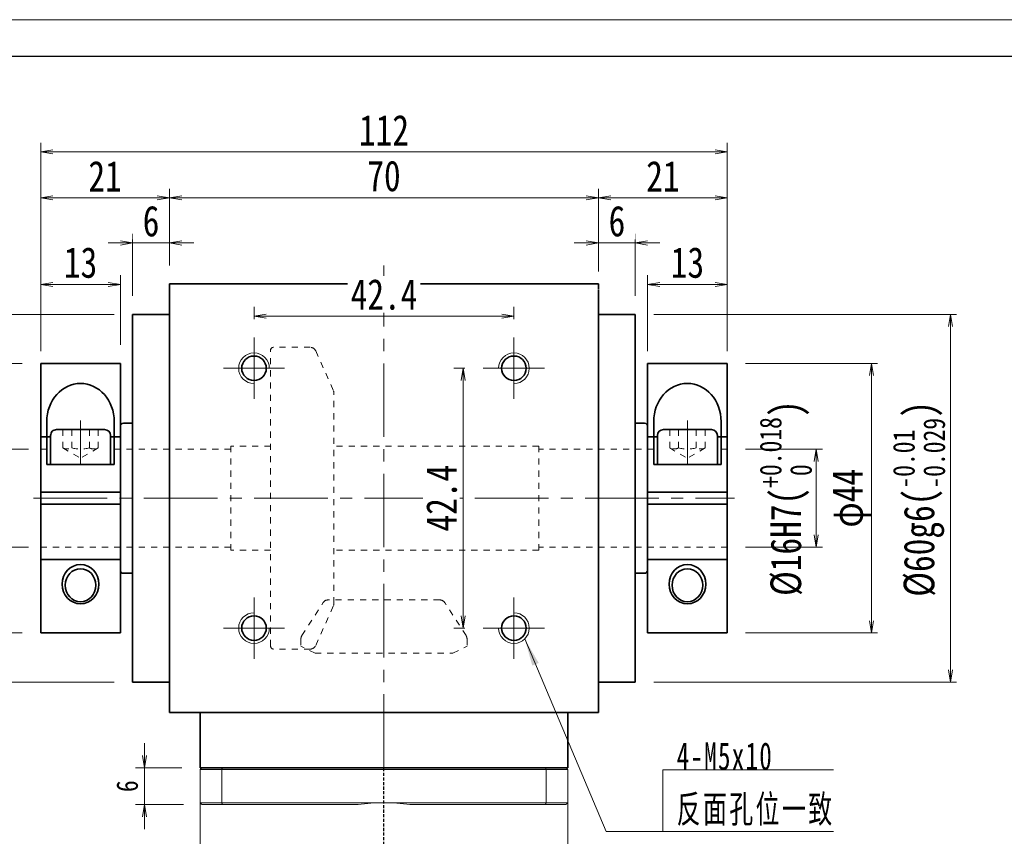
# Model space of a CAD drawing. Header units: millimetres. Extents: x -2 to 522, y 0 to 358.
# Tile 4 of 5: x 81 to 242, y 225 to 358. Entities that reach past the tile are written whole.
import ezdxf

# ---------------------------------------------------------------- set-up
doc = ezdxf.new("R2010")
doc.units = ezdxf.units.MM
doc.set_wipeout_variables(frame=1)
for name, pattern in [('DASHED', [0.75, 0.5, -0.25]), ('点画线', [18, 12, -2, 2, -2]), ('虚线', [2, 1, -1])]:
    doc.linetypes.add(name, pattern=pattern)
for name, color, linetype, lineweight in [('EB0_1', 7, 'Continuous', 35), ('中心线层', 1, '点画线', 18), ('图框_外框线', 7, 'Continuous', 18), ('尺寸线层', 3, 'Continuous', 18), ('粗实线层', 7, 'Continuous', 35), ('虚线层', 6, '虚线', 18), ('虚线层_1', 6, '虚线', 18)]:
    doc.layers.add(name, color=color, linetype=linetype, lineweight=lineweight)
doc.styles.add('宋体', font='SimSun.ttf', dxfattribs={"width": 0.8})
doc.styles.add('标准', font='txt', dxfattribs={"width": 0.667})
doc.dimstyles.new('A水平标注$0', dxfattribs={"dimtxt": 3.5, "dimasz": 2, "dimexe": 1.5, "dimexo": 3, "dimgap": 1.1, "dimtad": 1, "dimtoh": 1, "dimdec": 4, "dimdsep": 46, "dimtxsty": '宋体', "dimblk": 'OPEN', "dimcen": 3, "dimclrd": 3, "dimclre": 3, "dimclrt": 6, "dimadec": 0, "dimazin": 0, "dimtm": 1e-09, "dimtfac": 1, "dimtdec": 4, "dimtix": 1, "dimtmove": 0, "dimatfit": 3, "dimldrblk": 'OPEN', "dimfxl": 0, "dimlwd": 13, "dimlwe": 13, "dimarcsym": 0})
doc.dimstyles.new('D直径标注φ25', dxfattribs={"dimtxt": 3.5, "dimasz": 2, "dimexe": 1, "dimexo": 3, "dimtad": 1, "dimtoh": 1, "dimdec": 1, "dimdsep": 46, "dimtxsty": '宋体', "dimblk": 'OPEN', "dimcen": 3, "dimclrd": 3, "dimclre": 3, "dimclrt": 130, "dimadec": 0, "dimazin": 0, "dimtm": 1e-09, "dimtfac": 1, "dimtdec": 1, "dimtmove": 0, "dimatfit": 0, "dimldrblk": 'OPEN', "dimfxl": 0, "dimlwd": 13, "dimlwe": 13, "dimarcsym": 0})

# ---------------------------------------------------------------- blocks, each defined once
blk = doc.blocks.new('_Open')
at = {"color": 0, "linetype": 'ByBlock', "lineweight": -2}
for p, q in [((-1, 0.167), (0, 0)), ((-1, -0.167), (0, 0)), ((0, 0), (-1, 0))]:
    blk.add_line(p, q, dxfattribs=at)
blk = doc.blocks.new('*D19')
at = {"layer": 'Defpoints', "color": 0, "transparency": 16777216}
for p in [(161.94, 309.96), (119.54, 306.45), (161.94, 306.45)]:
    blk.add_point(p, dxfattribs=at)
at = {"layer": '尺寸线层', "color": 3, "lineweight": 13, "transparency": 16777216}
for p, q in [((119.54, 309.45), (119.54, 311.46)), ((161.94, 309.45), (161.94, 311.46)), ((121.54, 309.96), (159.94, 309.96))]:
    blk.add_line(p, q, dxfattribs=at)
at = {"layer": '尺寸线层', "color": 3, "lineweight": 13, "transparency": 16777216, "xscale": 2, "yscale": 2, "zscale": 2, "rotation": 180}
blk.add_blockref('_Open', (119.54, 309.96), dxfattribs=at)
at = {"layer": '尺寸线层', "color": 3, "lineweight": 13, "transparency": 16777216, "xscale": 2, "yscale": 2, "zscale": 2}
blk.add_blockref('_Open', (161.94, 309.96), dxfattribs=at)
at = {"layer": '尺寸线层', "color": 6, "transparency": 16777216, "insert": (140.74, 313.47), "char_height": 5, "attachment_point": 5, "style": '宋体', "bg_fill": 3, "box_fill_scale": 1.1, "bg_fill_color": 257, "bg_fill_transparency": 0}
blk.add_mtext('42.4', dxfattribs=at)
blk = doc.blocks.new('*D20')
at = {"layer": 'Defpoints', "color": 0, "transparency": 16777216}
for p in [(156.94, 301.45), (153.66, 259.05), (156.94, 259.05)]:
    blk.add_point(p, dxfattribs=at)
at = {"layer": '尺寸线层', "color": 3, "lineweight": 13, "transparency": 16777216}
for p, q in [((153.94, 301.45), (152.16, 301.45)), ((153.66, 299.45), (153.66, 261.05)), ((153.94, 259.05), (152.16, 259.05))]:
    blk.add_line(p, q, dxfattribs=at)
at = {"layer": '尺寸线层', "color": 3, "lineweight": 13, "transparency": 16777216, "xscale": 2, "yscale": 2, "zscale": 2}
for p, rotation in [((153.66, 301.45), 90), ((153.66, 259.05), 270)]:
    blk.add_blockref('_Open', p, dxfattribs=dict(at, rotation=rotation))
at = {"layer": '尺寸线层', "color": 6, "transparency": 16777216, "insert": (150.15, 280.25), "char_height": 5, "attachment_point": 5, "rotation": 90, "style": '宋体', "bg_fill": 3, "box_fill_scale": 1.1, "bg_fill_color": 257, "bg_fill_transparency": 0}
blk.add_mtext('42.4', dxfattribs=at)
blk = doc.blocks.new('*D21')
at = {"layer": 'Defpoints', "color": 0, "transparency": 16777216}
for p in [(175.74, 329.26), (105.74, 315.25), (175.74, 315.25)]:
    blk.add_point(p, dxfattribs=at)
at = {"layer": '尺寸线层', "color": 3, "lineweight": 13, "transparency": 16777216}
for p, q in [((105.74, 318.25), (105.74, 330.76)), ((175.74, 318.25), (175.74, 330.76)), ((107.74, 329.26), (173.74, 329.26))]:
    blk.add_line(p, q, dxfattribs=at)
at = {"layer": '尺寸线层', "color": 3, "lineweight": 13, "transparency": 16777216, "xscale": 2, "yscale": 2, "zscale": 2, "rotation": 180}
blk.add_blockref('_Open', (105.74, 329.26), dxfattribs=at)
at = {"layer": '尺寸线层', "color": 3, "lineweight": 13, "transparency": 16777216, "xscale": 2, "yscale": 2, "zscale": 2}
blk.add_blockref('_Open', (175.74, 329.26), dxfattribs=at)
at = {"layer": '尺寸线层', "color": 6, "transparency": 16777216, "insert": (140.74, 332.81), "char_height": 5, "attachment_point": 5, "style": '宋体', "bg_fill": 3, "box_fill_scale": 1.1, "bg_fill_color": 257, "bg_fill_transparency": 0}
blk.add_mtext('70', dxfattribs=at)
blk = doc.blocks.new('*D22')
at = {"layer": 'Defpoints', "color": 0, "transparency": 16777216}
for p in [(99.74, 321.9), (105.74, 315.25), (99.74, 310.25)]:
    blk.add_point(p, dxfattribs=at)
at = {"layer": '尺寸线层', "color": 3, "lineweight": 13, "transparency": 16777216}
for p, q in [((99.74, 313.25), (99.74, 323.4)), ((105.74, 318.25), (105.74, 323.4)), ((97.74, 321.9), (95.74, 321.9)), ((105.74, 321.9), (99.74, 321.9)), ((107.74, 321.9), (109.74, 321.9))]:
    blk.add_line(p, q, dxfattribs=at)
at = {"layer": '尺寸线层', "color": 3, "lineweight": 13, "transparency": 16777216, "xscale": 2, "yscale": 2, "zscale": 2}
blk.add_blockref('_Open', (99.74, 321.9), dxfattribs=at)
at = {"layer": '尺寸线层', "color": 3, "lineweight": 13, "transparency": 16777216, "xscale": 2, "yscale": 2, "zscale": 2, "rotation": 180}
blk.add_blockref('_Open', (105.74, 321.9), dxfattribs=at)
at = {"layer": '尺寸线层', "color": 6, "transparency": 16777216, "insert": (102.74, 325.44), "char_height": 5, "attachment_point": 5, "style": '宋体', "bg_fill": 3, "box_fill_scale": 1.1, "bg_fill_color": 257, "bg_fill_transparency": 0}
blk.add_mtext('6', dxfattribs=at)
blk = doc.blocks.new('*D23')
at = {"layer": 'Defpoints', "color": 0, "transparency": 16777216}
for p in [(181.74, 321.9), (175.74, 314.25), (181.74, 310.25)]:
    blk.add_point(p, dxfattribs=at)
at = {"layer": '尺寸线层', "color": 3, "lineweight": 13, "transparency": 16777216}
for p, q in [((175.74, 317.25), (175.74, 323.4)), ((181.74, 313.25), (181.74, 323.4)), ((173.74, 321.9), (171.74, 321.9)), ((175.74, 321.9), (181.74, 321.9)), ((183.74, 321.9), (185.74, 321.9))]:
    blk.add_line(p, q, dxfattribs=at)
at = {"layer": '尺寸线层', "color": 3, "lineweight": 13, "transparency": 16777216, "xscale": 2, "yscale": 2, "zscale": 2}
blk.add_blockref('_Open', (175.74, 321.9), dxfattribs=at)
at = {"layer": '尺寸线层', "color": 3, "lineweight": 13, "transparency": 16777216, "xscale": 2, "yscale": 2, "zscale": 2, "rotation": 180}
blk.add_blockref('_Open', (181.74, 321.9), dxfattribs=at)
at = {"layer": '尺寸线层', "color": 6, "transparency": 16777216, "insert": (178.74, 325.44), "char_height": 5, "attachment_point": 5, "style": '宋体', "bg_fill": 3, "box_fill_scale": 1.1, "bg_fill_color": 257, "bg_fill_transparency": 0}
blk.add_mtext('6', dxfattribs=at)
blk = doc.blocks.new('*D24')
at = {"layer": 'Defpoints', "color": 0, "transparency": 16777216}
for p in [(84.74, 329.26), (105.74, 315.25), (84.74, 301.25)]:
    blk.add_point(p, dxfattribs=at)
at = {"layer": '尺寸线层', "color": 3, "lineweight": 13, "transparency": 16777216}
for p, q in [((84.74, 304.25), (84.74, 330.76)), ((105.74, 318.25), (105.74, 330.76)), ((103.74, 329.26), (86.74, 329.26))]:
    blk.add_line(p, q, dxfattribs=at)
at = {"layer": '尺寸线层', "color": 3, "lineweight": 13, "transparency": 16777216, "xscale": 2, "yscale": 2, "zscale": 2, "rotation": 180}
blk.add_blockref('_Open', (84.74, 329.26), dxfattribs=at)
at = {"layer": '尺寸线层', "color": 3, "lineweight": 13, "transparency": 16777216, "xscale": 2, "yscale": 2, "zscale": 2}
blk.add_blockref('_Open', (105.74, 329.26), dxfattribs=at)
at = {"layer": '尺寸线层', "color": 6, "transparency": 16777216, "insert": (95.24, 332.79), "char_height": 5, "attachment_point": 5, "style": '宋体', "bg_fill": 3, "box_fill_scale": 1.1, "bg_fill_color": 257, "bg_fill_transparency": 0}
blk.add_mtext('21', dxfattribs=at)
blk = doc.blocks.new('*D25')
at = {"layer": 'Defpoints', "color": 0, "transparency": 16777216}
for p in [(196.74, 329.26), (175.74, 314.25), (196.74, 301.25)]:
    blk.add_point(p, dxfattribs=at)
at = {"layer": '尺寸线层', "color": 3, "lineweight": 13, "transparency": 16777216}
for p, q in [((175.74, 317.25), (175.74, 330.76)), ((196.74, 304.25), (196.74, 330.76)), ((177.74, 329.26), (194.74, 329.26))]:
    blk.add_line(p, q, dxfattribs=at)
at = {"layer": '尺寸线层', "color": 3, "lineweight": 13, "transparency": 16777216, "xscale": 2, "yscale": 2, "zscale": 2, "rotation": 180}
blk.add_blockref('_Open', (175.74, 329.26), dxfattribs=at)
at = {"layer": '尺寸线层', "color": 3, "lineweight": 13, "transparency": 16777216, "xscale": 2, "yscale": 2, "zscale": 2}
blk.add_blockref('_Open', (196.74, 329.26), dxfattribs=at)
at = {"layer": '尺寸线层', "color": 6, "transparency": 16777216, "insert": (186.24, 332.79), "char_height": 5, "attachment_point": 5, "style": '宋体', "bg_fill": 3, "box_fill_scale": 1.1, "bg_fill_color": 257, "bg_fill_transparency": 0}
blk.add_mtext('21', dxfattribs=at)
blk = doc.blocks.new('*D26')
at = {"layer": 'Defpoints', "color": 0, "transparency": 16777216}
for p in [(84.74, 336.77), (84.74, 301.25), (196.74, 301.25)]:
    blk.add_point(p, dxfattribs=at)
at = {"layer": '尺寸线层', "color": 3, "lineweight": 13, "transparency": 16777216}
for p, q in [((84.74, 304.25), (84.74, 338.27)), ((196.74, 304.25), (196.74, 338.27)), ((194.74, 336.77), (86.74, 336.77))]:
    blk.add_line(p, q, dxfattribs=at)
at = {"layer": '尺寸线层', "color": 3, "lineweight": 13, "transparency": 16777216, "xscale": 2, "yscale": 2, "zscale": 2, "rotation": 180}
blk.add_blockref('_Open', (84.74, 336.77), dxfattribs=at)
at = {"layer": '尺寸线层', "color": 3, "lineweight": 13, "transparency": 16777216, "xscale": 2, "yscale": 2, "zscale": 2}
blk.add_blockref('_Open', (196.74, 336.77), dxfattribs=at)
at = {"layer": '尺寸线层', "color": 6, "transparency": 16777216, "insert": (140.74, 340.3), "char_height": 5, "attachment_point": 5, "style": '宋体', "bg_fill": 3, "box_fill_scale": 1.1, "bg_fill_color": 257, "bg_fill_transparency": 0}
blk.add_mtext('112', dxfattribs=at)
blk = doc.blocks.new('*D27')
at = {"layer": 'Defpoints', "color": 0, "transparency": 16777216}
for p in [(85.74, 288.25), (72.27, 272.25), (85.74, 272.25)]:
    blk.add_point(p, dxfattribs=at)
at = {"layer": '尺寸线层', "color": 3, "lineweight": 13, "transparency": 16777216}
for p, q in [((82.74, 288.25), (71.27, 288.25)), ((72.27, 286.25), (72.27, 274.25)), ((82.74, 272.25), (71.27, 272.25))]:
    blk.add_line(p, q, dxfattribs=at)
at = {"layer": '尺寸线层', "color": 3, "lineweight": 13, "transparency": 16777216, "xscale": 2, "yscale": 2, "zscale": 2}
for p, rotation in [((72.27, 288.25), 90), ((72.27, 272.25), 270)]:
    blk.add_blockref('_Open', p, dxfattribs=dict(at, rotation=rotation))
at = {"layer": '尺寸线层', "color": 130, "transparency": 16777216, "insert": (67.29, 280.25), "char_height": 5, "attachment_point": 5, "rotation": 90, "style": '宋体'}
blk.add_mtext('{\\A1;\\A1;%%C16H7({\\H0.707107x;\\S+0.018^  0;})}', dxfattribs=at)
blk = doc.blocks.new('*D28')
at = {"layer": 'Defpoints', "color": 0, "transparency": 16777216}
for p in [(99.74, 310.25), (49.11, 250.25), (99.74, 250.25)]:
    blk.add_point(p, dxfattribs=at)
at = {"layer": '尺寸线层', "color": 3, "lineweight": 13, "transparency": 16777216}
for p, q in [((96.74, 310.25), (48.11, 310.25)), ((49.11, 308.25), (49.11, 252.25)), ((96.74, 250.25), (48.11, 250.25))]:
    blk.add_line(p, q, dxfattribs=at)
at = {"layer": '尺寸线层', "color": 3, "lineweight": 13, "transparency": 16777216, "xscale": 2, "yscale": 2, "zscale": 2}
for p, rotation in [((49.11, 310.25), 90), ((49.11, 250.25), 270)]:
    blk.add_blockref('_Open', p, dxfattribs=dict(at, rotation=rotation))
at = {"layer": '尺寸线层', "color": 130, "transparency": 16777216, "insert": (43.97, 280.25), "char_height": 5, "attachment_point": 5, "rotation": 90, "style": '宋体'}
blk.add_mtext('{\\A1;\\A1;%%C60g6({\\H0.707107x;\\S-0.01^ -0.029;})}', dxfattribs=at)
blk = doc.blocks.new('*D29')
at = {"layer": 'Defpoints', "color": 0, "transparency": 16777216}
for p in [(196.74, 288.25), (196.74, 272.25), (211.26, 272.25)]:
    blk.add_point(p, dxfattribs=at)
at = {"layer": '尺寸线层', "color": 3, "lineweight": 13, "transparency": 16777216}
for p, q in [((199.74, 288.25), (212.26, 288.25)), ((211.26, 286.25), (211.26, 274.25)), ((199.74, 272.25), (212.26, 272.25))]:
    blk.add_line(p, q, dxfattribs=at)
at = {"layer": '尺寸线层', "color": 3, "lineweight": 13, "transparency": 16777216, "xscale": 2, "yscale": 2, "zscale": 2}
for p, rotation in [((211.26, 288.25), 90), ((211.26, 272.25), 270)]:
    blk.add_blockref('_Open', p, dxfattribs=dict(at, rotation=rotation))
at = {"layer": '尺寸线层', "color": 130, "transparency": 16777216, "insert": (206.28, 280.25), "char_height": 5, "attachment_point": 5, "rotation": 90, "style": '宋体'}
blk.add_mtext('{\\A1;\\A1;%%C16H7({\\H0.707107x;\\S+0.018^  0;})}', dxfattribs=at)
blk = doc.blocks.new('*D30')
at = {"layer": 'Defpoints', "color": 0, "transparency": 16777216}
for p in [(181.74, 310.25), (181.74, 250.25), (233.15, 250.25)]:
    blk.add_point(p, dxfattribs=at)
at = {"layer": '尺寸线层', "color": 3, "lineweight": 13, "transparency": 16777216}
for p, q in [((184.74, 310.25), (234.15, 310.25)), ((233.15, 308.25), (233.15, 252.25)), ((184.74, 250.25), (234.15, 250.25))]:
    blk.add_line(p, q, dxfattribs=at)
at = {"layer": '尺寸线层', "color": 3, "lineweight": 13, "transparency": 16777216, "xscale": 2, "yscale": 2, "zscale": 2}
for p, rotation in [((233.15, 310.25), 90), ((233.15, 250.25), 270)]:
    blk.add_blockref('_Open', p, dxfattribs=dict(at, rotation=rotation))
at = {"layer": '尺寸线层', "color": 130, "transparency": 16777216, "insert": (228.01, 280.12), "char_height": 5, "attachment_point": 5, "rotation": 90, "style": '宋体'}
blk.add_mtext('{\\A1;\\A1;%%C60g6({\\H0.707107x;\\S-0.01^ -0.029;})}', dxfattribs=at)
blk = doc.blocks.new('*X6')
at = {"layer": '尺寸线层', "linetype": 'Continuous'}
blk.add_hatch(color=0, dxfattribs=at).paths.add_polyline_path([(-22.53, 31.42), (-20.26, 27.49), (-21.3, 27.05)], flags=0)
at = {"layer": '尺寸线层', "color": 0, "linetype": 'Continuous'}
blk.add_line((-22.53, 31.42), (-9.27, 0), dxfattribs=at)
at = {"layer": '尺寸线层', "color": 0}
for p, q in [((0, 10.07), (27.84, 10.07)), ((0, 0), (0, 10.07)), ((-9.27, 0), (0, 0)), ((0, 0), (27.84, 0))]:
    blk.add_line(p, q, dxfattribs=at)
at = {"layer": '尺寸线层', "color": 0, "insert": (2.25, 0.9), "char_height": 4.5, "width": 51.1715, "attachment_point": 7, "line_spacing_factor": 1.15057, "style": '标准'}
blk.add_mtext('\\T1.1;4-M5x10\\P反面孔位一致', dxfattribs=at)
blk = doc.blocks.new('*X9')
at = {"layer": '中心线层'}
blk.add_line((0, 0), (-7.2, 0), dxfattribs=at)
at = {"layer": '粗实线层'}
for p, q in [((0, 4.89), (-4.72, 4.89)), ((0, -4.89), (0, 4.89)), ((-5.7, 3.91), (-5.7, -3.91)), ((-4.72, -4.89), (0, -4.89))]:
    blk.add_line(p, q, dxfattribs=at)
for centre, start, end in [((-4.72, 3.91), 90, 180), ((-4.72, -3.91), 180, 270)]:
    blk.add_arc(centre, 0.978, start, end, dxfattribs=at)
at = {"layer": '虚线层'}
for p, q in [((-2.7, 2.89), (-5.7, 2.89)), ((-2.7, 2.89), (-1.03, 0)), ((-2.7, 1.44), (-5.7, 1.44)), ((-2.7, -2.89), (-1.03, 0)), ((-2.7, -1.44), (-5.7, -1.44)), ((-2.7, -2.89), (-5.7, -2.89))]:
    blk.add_line(p, q, dxfattribs=at)
for centre, radius, start, end in [((-4.14, 2.17), 1.61, 333.4349, 26.5651), ((-8.18, 0), 5.67, 345.2529, 14.7471), ((-4.14, -2.17), 1.61, 333.4349, 26.5651)]:
    blk.add_arc(centre, radius, start, end, dxfattribs=at)
blk = doc.blocks.new('324342GFGHFGH')
at = {"layer": '粗实线层'}
for p, q in [((0, 22), (-13, 22)), ((-13, 22), (-13, -22)), ((0, -22), (0, 22)), ((-12, 5.5), (-12, 12.5)), ((-1, 5.5), (-1, 12.5)), ((-12, 5.5), (-1, 5.5)), ((0, 1), (-13, 1)), ((0, -1), (-13, -1)), ((-13, -22), (0, -22))]:
    blk.add_line(p, q, dxfattribs=at)
blk.add_ellipse((-6.5, 12.5), major_axis=(0, 6.23), ratio=0.883063, start_param=4.712389, end_param=7.853981, dxfattribs=at)
for centre, major_axis, ratio in [((-6.5, -14.03), (0, -3.21), 0.935011), ((-6.5, -14.22), (0, -2.69), 0.92954)]:
    blk.add_ellipse(centre, major_axis=major_axis, ratio=ratio, dxfattribs=at)
blk.add_wipeout([(-6.5, 5.5), (-5.76, 5.5), (-1.61, 5.5), (-1.61, 10.22), (-1.61, 10.22), (-1.64, 10.48), (-1.74, 10.71), (-1.9, 10.91), (-2.1, 11.07), (-2.33, 11.17), (-2.59, 11.2), (-2.59, 11.2), (-3.61, 11.2), (-5.06, 11.2), (-5.76, 11.2), (-6.5, 11.2), (-7.94, 11.2), (-9.39, 11.2), (-10.41, 11.2), (-10.41, 11.2), (-10.67, 11.17), (-10.9, 11.07), (-11.1, 10.91), (-11.26, 10.71), (-11.36, 10.48), (-11.39, 10.22), (-11.39, 5.5)]).dxf.layer = '粗实线层'
at = {"layer": '粗实线层', "rotation": 270}
blk.add_blockref('*X9', (-6.5, 5.5), dxfattribs=at)
blk = doc.blocks.new('*D34')
at = {"layer": 'Defpoints', "color": 0, "transparency": 16777216}
for p in [(84.74, 302.25), (61.03, 258.25), (84.74, 258.25)]:
    blk.add_point(p, dxfattribs=at)
at = {"layer": '尺寸线层', "color": 3, "lineweight": 13, "transparency": 16777216}
for p, q in [((81.74, 302.25), (60.03, 302.25)), ((61.03, 300.25), (61.03, 260.25)), ((81.74, 258.25), (60.03, 258.25))]:
    blk.add_line(p, q, dxfattribs=at)
at = {"layer": '尺寸线层', "color": 3, "lineweight": 13, "transparency": 16777216, "xscale": 2, "yscale": 2, "zscale": 2}
for p, rotation in [((61.03, 302.25), 90), ((61.03, 258.25), 270)]:
    blk.add_blockref('_Open', p, dxfattribs=dict(at, rotation=rotation))
at = {"layer": '尺寸线层', "color": 130, "transparency": 16777216, "insert": (57.79, 280.25), "char_height": 5, "attachment_point": 5, "rotation": 90, "style": '宋体'}
blk.add_mtext('φ44', dxfattribs=at)
blk = doc.blocks.new('*D35')
at = {"layer": 'Defpoints', "color": 0, "transparency": 16777216}
for p in [(196.74, 302.25), (196.74, 258.25), (220.27, 258.25)]:
    blk.add_point(p, dxfattribs=at)
at = {"layer": '尺寸线层', "color": 3, "lineweight": 13, "transparency": 16777216}
for p, q in [((199.74, 302.25), (221.27, 302.25)), ((220.27, 300.25), (220.27, 260.25)), ((199.74, 258.25), (221.27, 258.25))]:
    blk.add_line(p, q, dxfattribs=at)
at = {"layer": '尺寸线层', "color": 3, "lineweight": 13, "transparency": 16777216, "xscale": 2, "yscale": 2, "zscale": 2}
for p, rotation in [((220.27, 302.25), 90), ((220.27, 258.25), 270)]:
    blk.add_blockref('_Open', p, dxfattribs=dict(at, rotation=rotation))
at = {"layer": '尺寸线层', "color": 130, "transparency": 16777216, "insert": (217.03, 280.24), "char_height": 5, "attachment_point": 5, "rotation": 90, "style": '宋体'}
blk.add_mtext('φ44', dxfattribs=at)
blk = doc.blocks.new('*D36')
at = {"layer": 'Defpoints', "color": 0, "transparency": 16777216}
for p in [(84.74, 315.14), (84.74, 302.25), (97.74, 302.25)]:
    blk.add_point(p, dxfattribs=at)
at = {"layer": '尺寸线层', "color": 3, "lineweight": 13, "transparency": 16777216}
for p, q in [((84.74, 305.25), (84.74, 316.64)), ((97.74, 305.25), (97.74, 316.64)), ((95.74, 315.14), (86.74, 315.14))]:
    blk.add_line(p, q, dxfattribs=at)
at = {"layer": '尺寸线层', "color": 3, "lineweight": 13, "transparency": 16777216, "xscale": 2, "yscale": 2, "zscale": 2, "rotation": 180}
blk.add_blockref('_Open', (84.74, 315.14), dxfattribs=at)
at = {"layer": '尺寸线层', "color": 3, "lineweight": 13, "transparency": 16777216, "xscale": 2, "yscale": 2, "zscale": 2}
blk.add_blockref('_Open', (97.74, 315.14), dxfattribs=at)
at = {"layer": '尺寸线层', "color": 6, "transparency": 16777216, "insert": (91.24, 318.68), "char_height": 5, "attachment_point": 5, "style": '宋体', "bg_fill": 3, "box_fill_scale": 1.1, "bg_fill_color": 257, "bg_fill_transparency": 0}
blk.add_mtext('13', dxfattribs=at)
blk = doc.blocks.new('*D37')
at = {"layer": 'Defpoints', "color": 0, "transparency": 16777216}
for p in [(196.74, 315.14), (183.74, 301.25), (196.74, 301.25)]:
    blk.add_point(p, dxfattribs=at)
at = {"layer": '尺寸线层', "color": 3, "lineweight": 13, "transparency": 16777216}
for p, q in [((183.74, 304.25), (183.74, 316.64)), ((196.74, 304.25), (196.74, 316.64)), ((185.74, 315.14), (194.74, 315.14))]:
    blk.add_line(p, q, dxfattribs=at)
at = {"layer": '尺寸线层', "color": 3, "lineweight": 13, "transparency": 16777216, "xscale": 2, "yscale": 2, "zscale": 2, "rotation": 180}
blk.add_blockref('_Open', (183.74, 315.14), dxfattribs=at)
at = {"layer": '尺寸线层', "color": 3, "lineweight": 13, "transparency": 16777216, "xscale": 2, "yscale": 2, "zscale": 2}
blk.add_blockref('_Open', (196.74, 315.14), dxfattribs=at)
at = {"layer": '尺寸线层', "color": 6, "transparency": 16777216, "insert": (190.24, 318.68), "char_height": 5, "attachment_point": 5, "style": '宋体', "bg_fill": 3, "box_fill_scale": 1.1, "bg_fill_color": 257, "bg_fill_transparency": 0}
blk.add_mtext('13', dxfattribs=at)
blk = doc.blocks.new('*D44')
at = {"color": 3, "lineweight": 13, "transparency": 16777216}
for p, q in [((101.68, 238.25), (101.68, 240.25)), ((107.74, 236.25), (100.18, 236.25)), ((101.68, 236.25), (101.68, 230.25)), ((108.04, 230.25), (100.18, 230.25)), ((101.68, 228.25), (101.68, 226.25))]:
    blk.add_line(p, q, dxfattribs=at)
at = {"layer": 'Defpoints', "color": 0, "transparency": 16777216}
for p in [(110.74, 236.25), (101.68, 230.25), (111.04, 230.25)]:
    blk.add_point(p, dxfattribs=at)
at = {"color": 3, "lineweight": 13, "transparency": 16777216, "xscale": 2, "yscale": 2, "zscale": 2}
for p, rotation in [((101.68, 236.25), 270), ((101.68, 230.25), 90)]:
    blk.add_blockref('_Open', p, dxfattribs=dict(at, rotation=rotation))
at = {"color": 6, "transparency": 16777216, "insert": (98.87, 233.25), "char_height": 3.5, "attachment_point": 5, "rotation": 90, "style": '宋体', "bg_fill": 3, "box_fill_scale": 1.1, "bg_fill_color": 257, "bg_fill_transparency": 0}
blk.add_mtext('6', dxfattribs=at)

msp = doc.modelspace()

# ---------------------------------------------------------------- linework, layer by layer
at = {"color": 7, "linetype": 'Continuous', "lineweight": 15}
for p, q in [((114.3924, 236.25082), (111.03628, 236.25082)), ((167.08016, 236.25082), (114.3924, 236.25082)), ((170.43628, 236.25082), (167.08016, 236.25082)), ((110.73628, 235.95082), (114.27876, 235.95082)), ((110.73628, 235.95082), (110.73628, 230.55082)), ((114.27876, 230.55082), (114.27876, 235.95082)), ((114.27876, 235.95082), (167.19379, 235.95082)), ((167.19379, 235.95082), (170.73628, 235.95082)), ((167.19379, 235.95082), (167.19379, 230.55082)), ((170.73628, 230.55082), (170.73628, 235.95082)), ((114.27876, 230.55082), (110.73628, 230.55082)), ((111.03628, 230.25082), (114.3924, 230.25082)), ((140.73628, 230.55082), (114.27876, 230.55082)), ((114.3924, 230.25082), (136.50426, 230.25082)), ((167.19379, 230.55082), (140.73628, 230.55082)), ((144.9683, 230.25082), (167.08016, 230.25082)), ((167.08016, 230.25082), (170.43628, 230.25082)), ((170.73628, 230.55082), (167.19379, 230.55082))]:
    msp.add_line(p, q, dxfattribs=at)
at = {"color": 1, "linetype": 'DASHED'}
msp.add_line((140.73628, 147.9259), (140.73628, 236.25082), dxfattribs=at)
at = {"color": 7, "linetype": 'Continuous', "lineweight": 15}
for start, end in [(90, 98.1096145), (81.8903855, 90)]:
    msp.add_arc((140.73628, 200.55082), 30, start, end, dxfattribs=at)
for points in [[(110.73628, 235.95082), (111.03628, 236.25082)], [(114.27876, 235.95082), (114.3924, 236.25082)], [(167.19379, 235.95082), (167.08016, 236.25082)], [(170.43628, 236.25082), (170.73628, 235.95082)], [(110.73628, 211.70082), (110.73628, 230.55082)], [(110.73628, 230.55082), (111.03628, 230.25082)], [(114.27876, 230.55082), (114.3924, 230.25082)], [(167.08016, 230.25082), (167.19379, 230.55082)], [(170.43628, 230.25082), (170.73628, 230.55082)], [(170.73628, 230.55082), (170.73628, 211.70082)]]:
    msp.add_open_spline(points, degree=1, dxfattribs=at)
at = {"layer": 'EB0_1'}
msp.add_line((170.73628, 236.25082), (110.73628, 236.25082), dxfattribs=at)
at = {"layer": '中心线层'}
for p, q in [((140.73628, 236.25082), (140.73628, 318.25082)), ((119.53628, 296.45082), (119.53628, 306.45082)), ((161.93628, 296.45082), (161.93628, 306.45082)), ((114.53628, 301.45082), (124.53628, 301.45082)), ((166.93628, 301.45082), (156.93628, 301.45082)), ((83.56722, 280.25082), (197.90533, 280.25082)), ((119.53628, 264.05082), (119.53628, 254.05082)), ((161.93628, 264.05082), (161.93628, 254.05082)), ((114.53628, 259.05082), (124.53628, 259.05082)), ((166.93628, 259.05082), (156.93628, 259.05082))]:
    msp.add_line(p, q, dxfattribs=at)
at = {"layer": '粗实线层'}
for p, q in [((105.73628, 245.25082), (105.73628, 315.25082)), ((105.73628, 315.25082), (175.73628, 315.25082)), ((175.73628, 315.25082), (175.73628, 314.35082)), ((175.73628, 245.25082), (175.73628, 314.25082)), ((105.73628, 310.25082), (99.73628, 310.25082)), ((99.73628, 250.25082), (99.73628, 310.25082)), ((175.73628, 310.25082), (181.73628, 310.25082)), ((181.73628, 250.25082), (181.73628, 310.25082)), ((99.73628, 292.50082), (98.23628, 292.50082)), ((181.73628, 292.50082), (183.23628, 292.50082)), ((97.73628, 292.00082), (97.73628, 268.50082)), ((183.73628, 292.00082), (183.73628, 268.50082)), ((97.73628, 290.25082), (84.73628, 290.25082)), ((84.73628, 290.25082), (84.73628, 270.25082)), ((183.73628, 290.25082), (196.73628, 290.25082)), ((196.73628, 290.25082), (196.73628, 270.25082)), ((84.73628, 270.25082), (97.73628, 270.25082)), ((196.73628, 270.25082), (183.73628, 270.25082)), ((99.73628, 268.00082), (98.23628, 268.00082)), ((181.73628, 268.00082), (183.23628, 268.00082)), ((105.73628, 250.25082), (99.73628, 250.25082)), ((175.73628, 250.25082), (181.73628, 250.25082)), ((105.73628, 245.25082), (105.73628, 246.15082)), ((105.73628, 245.25082), (175.73628, 245.25082)), ((110.73628, 236.25082), (110.73628, 245.25082)), ((170.73628, 236.25082), (170.73628, 245.25082))]:
    msp.add_line(p, q, dxfattribs=at)
for centre in [(119.53628, 301.45082), (161.93628, 301.45082), (119.53628, 259.05082), (161.93628, 259.05082)]:
    msp.add_circle(centre, 2, dxfattribs=at)
at = {"layer": '粗实线层', "lineweight": 18}
for centre, start, end in [((119.53628, 301.45082), 0, 270), ((161.93628, 301.45082), 270, 180), ((119.53628, 259.05082), 90, 360), ((161.93628, 259.05082), 180, 90)]:
    msp.add_arc(centre, 2.5, start, end, dxfattribs=at)
at = {"layer": '粗实线层'}
for centre, start, end in [((98.23628, 292.00082), 90, 180), ((183.23628, 292.00082), 0, 90), ((98.23628, 268.50082), 180, 270), ((183.23628, 268.50082), 269.9999999, 359.9999999)]:
    msp.add_arc(centre, 0.5, start, end, dxfattribs=at)
at = {"layer": '虚线层_1', "linetype": '虚线', "lineweight": 18}
for p, q in [((122.23628, 256.12582), (122.23628, 304.57582)), ((128.69501, 304.87582), (122.73628, 304.87582)), ((129.60891, 304.28176), (132.49209, 297.7908)), ((132.57819, 263.11679), (132.57819, 297.38486)), ((115.73628, 288.25082), (84.73628, 288.25082)), ((115.73628, 288.75082), (115.73628, 271.75082)), ((122.23628, 288.75082), (115.73628, 288.75082)), ((165.98628, 288.75082), (132.57819, 288.75082)), ((165.98628, 288.75082), (165.98628, 271.75082)), ((196.73628, 288.25082), (165.98628, 288.25082)), ((115.73628, 272.25082), (84.73628, 272.25082)), ((122.23628, 271.75082), (115.73628, 271.75082)), ((165.98628, 271.75082), (132.57819, 271.75082)), ((196.73628, 272.25082), (165.98628, 272.25082)), ((149.83039, 263.65082), (131.64217, 263.65082)), ((127.34524, 257.81901), (130.81471, 263.21291)), ((129.60891, 256.21988), (132.49209, 262.71085)), ((154.12731, 257.81901), (150.65784, 263.21291)), ((127.18628, 257.27804), (127.18628, 256.09011)), ((154.28628, 257.27804), (154.28628, 256.09011)), ((128.69501, 255.62582), (122.73628, 255.62582)), ((129.48628, 254.94003), (127.18628, 256.09011)), ((151.98628, 254.94003), (154.28628, 256.09011)), ((129.48628, 254.94003), (151.98628, 254.94003))]:
    msp.add_line(p, q, dxfattribs=at)
for centre, radius, start, end in [((122.73628, 304.37582), 0.5, 90, 180), ((128.69501, 303.87582), 1, 23.95, 90), ((131.57819, 297.38486), 1, 0, 23.9499998), ((131.64217, 262.65082), 1, 90, 147.25), ((149.83039, 262.65082), 1, 32.75, 90), ((131.57819, 263.11679), 1, 336.0500001, 359.9999999), ((131.57819, 263.11679), 1, 336.0500001, 359.9999999), ((128.18628, 257.27804), 1, 147.25, 180), ((153.28628, 257.27804), 1, 0, 32.75), ((122.73628, 256.12582), 0.5, 180, 270), ((128.69501, 256.62582), 1, 270, 336.05)]:
    msp.add_arc(centre, radius, start, end, dxfattribs=at)

# ---------------------------------------------------------------- block references
at = {"layer": '尺寸线层'}
msp.add_blockref('*X6', (186.23628, 225.86788), dxfattribs=at)

# ---------------------------------------------------------------- next in the draw order: dimensions: what is measured, and where the dimension line sits
dim = msp.add_linear_dim(base=(161.93628, 309.95755), p1=(119.53628, 306.45082), p2=(161.93628, 306.45082), dimstyle='A水平标注$0', override={"dimtxt": 5, "dimblk": 'Open', "dimtfill": 1, "dimtfillclr": 256}, dxfattribs=at)
dim.commit()
dim.dimension.update_dxf_attribs({"geometry": '*D19', "text_midpoint": (140.73628, 309.95755), "dimtype": 160})
dim = msp.add_linear_dim(base=(153.66318, 259.05082), p1=(156.93628, 301.45082), p2=(156.93628, 259.05082), angle=270, dimstyle='A水平标注$0', override={"dimtxt": 5, "dimblk": 'Open', "dimtfill": 1, "dimtfillclr": 256}, dxfattribs=at)
dim.commit()
dim.dimension.update_dxf_attribs({"geometry": '*D20', "text_midpoint": (153.66318, 280.25082), "dimtype": 160})

# ---------------------------------------------------------------- next in the draw order: dimensions: what is measured, and where the dimension line sits
dim = msp.add_linear_dim(base=(175.73628, 329.2632), p1=(105.73628, 315.25082), p2=(175.73628, 315.25082), dimstyle='A水平标注$0', override={"dimtxt": 5, "dimblk": 'Open', "dimtfill": 1, "dimtfillclr": 256}, dxfattribs=at)
dim.commit()
dim.dimension.update_dxf_attribs({"geometry": '*D21', "text_midpoint": (140.73628, 329.2632), "dimtype": 160})

# ---------------------------------------------------------------- next in the draw order: dimensions: what is measured, and where the dimension line sits
for base, p1, p2, picture, middle in [((99.73628, 321.89938), (105.73628, 315.25082), (99.73628, 310.25082), '*D22', (102.73628, 321.89938)), ((181.73628, 321.89938), (175.73628, 314.25082), (181.73628, 310.25082), '*D23', (178.73628, 321.89938))]:
    dim = msp.add_linear_dim(base=base, p1=p1, p2=p2, dimstyle='A水平标注$0', override={"dimtxt": 5, "dimblk": 'Open', "dimtfill": 1, "dimtfillclr": 256}, dxfattribs=at)
    dim.commit()
    dim.dimension.update_dxf_attribs({"geometry": picture, "text_midpoint": middle, "dimtype": 160})

# ---------------------------------------------------------------- next in the draw order: dimensions: what is measured, and where the dimension line sits
for base, p1, p2, picture, middle in [((84.73628, 329.2632), (105.73628, 315.25082), (84.73628, 301.25082), '*D24', (95.23628, 329.2632)), ((196.73628, 329.2632), (175.73628, 314.25082), (196.73628, 301.25082), '*D25', (186.23628, 329.2632))]:
    dim = msp.add_linear_dim(base=base, p1=p1, p2=p2, dimstyle='A水平标注$0', override={"dimtxt": 5, "dimblk": 'Open', "dimtfill": 1, "dimtfillclr": 256}, dxfattribs=at)
    dim.commit()
    dim.dimension.update_dxf_attribs({"geometry": picture, "text_midpoint": middle, "dimtype": 160})

# ---------------------------------------------------------------- next in the draw order: dimensions: what is measured, and where the dimension line sits
dim = msp.add_linear_dim(base=(84.73628, 336.76787), p1=(196.73628, 301.25082), p2=(84.73628, 301.25082), dimstyle='A水平标注$0', override={"dimtxt": 5, "dimblk": 'Open', "dimtfill": 1, "dimtfillclr": 256}, dxfattribs=at)
dim.commit()
dim.dimension.update_dxf_attribs({"geometry": '*D26', "text_midpoint": (140.73628, 336.76787), "dimtype": 160})

# ---------------------------------------------------------------- next in the draw order: dimensions: what is measured, and where the dimension line sits
for base, p1, p2, text, override, picture, middle in [((49.11105, 250.25082), (99.73628, 310.25082), (99.73628, 250.25082), '{\\A1;\\A1;%%C60g6({\\H0.707107x;\\S-0.01^ -0.029;})}', {"dimtxt": 5, "dimpost": 'φ<>', "dimtp": -0.01, "dimtm": 0.029, "dimtdec": 3, "dimtfill": 0, "dimtzin": 8}, '*D28', (49.11105, 280.25082)), ((233.15085, 250.25082), (181.73628, 310.25082), (181.73628, 250.25082), '{\\A1;\\A1;%%C60g6({\\H0.707107x;\\S-0.01^ -0.029;})}', {"dimtxt": 5, "dimpost": 'φ<>', "dimtp": -0.01, "dimtm": 0.029, "dimtdec": 3, "dimtfill": 0, "dimtzin": 8}, '*D30', (233.15085, 280.11835)), ((72.27366, 272.25082), (85.73628, 288.25082), (85.73628, 272.25082), '{\\A1;\\A1;%%C16H7({\\H0.707107x;\\S+0.018^  0;})}', {"dimtxt": 5, "dimpost": 'φ<>', "dimtp": 0.018, "dimtm": 0, "dimtdec": 3, "dimtfill": 0, "dimtzin": 8}, '*D27', (72.27366, 280.25082)), ((211.26456, 272.25082), (196.73628, 288.25082), (196.73628, 272.25082), '{\\A1;\\A1;%%C16H7({\\H0.707107x;\\S+0.018^  0;})}', {"dimtxt": 5, "dimpost": 'φ<>', "dimtp": 0.018, "dimtm": 0, "dimtdec": 3, "dimtfill": 0, "dimtzin": 8}, '*D29', (211.26456, 280.25082))]:
    dim = msp.add_linear_dim(base=base, p1=p1, p2=p2, angle=270, text=text, dimstyle='D直径标注φ25', override=override, dxfattribs=at)
    dim.commit()
    dim.dimension.update_dxf_attribs({"geometry": picture, "text_midpoint": middle, "dimtype": 160})

# ---------------------------------------------------------------- next in the draw order: block references
at = {"layer": '粗实线层'}
msp.add_blockref('324342GFGHFGH', (97.73628, 280.25082), dxfattribs=at)
at = {"layer": '粗实线层', "xscale": -1}
msp.add_blockref('324342GFGHFGH', (183.73628, 280.25082), dxfattribs=at)

# ---------------------------------------------------------------- next in the draw order: dimensions: what is measured, and where the dimension line sits
at = {"layer": '尺寸线层'}
for base, p1, p2, picture, middle in [((61.02841, 258.25082), (84.73628, 302.25082), (84.73628, 258.25082), '*D34', (61.02841, 280.25082)), ((220.26921, 258.25082), (196.73628, 302.25082), (196.73628, 258.25082), '*D35', (220.26921, 280.24342))]:
    dim = msp.add_linear_dim(base=base, p1=p1, p2=p2, angle=270, dimstyle='D直径标注φ25', override={"dimtxt": 5, "dimpost": 'φ<>', "dimtfill": 0}, dxfattribs=at)
    dim.commit()
    dim.dimension.update_dxf_attribs({"geometry": picture, "text_midpoint": middle, "dimtype": 160})

# ---------------------------------------------------------------- next in the draw order: dimensions: what is measured, and where the dimension line sits
dim = msp.add_linear_dim(base=(84.73628, 315.13805), p1=(97.73628, 302.25082), p2=(84.73628, 302.25082), dimstyle='A水平标注$0', override={"dimtxt": 5, "dimblk": 'Open', "dimtfill": 1, "dimtfillclr": 256}, dxfattribs=at)
dim.commit()
dim.dimension.update_dxf_attribs({"geometry": '*D36', "text_midpoint": (91.23628, 315.13805), "dimtype": 160})
dim = msp.add_linear_dim(base=(196.73628, 315.13805), p1=(183.73628, 301.25082), p2=(196.73628, 301.25082), angle=0, dimstyle='A水平标注$0', override={"dimtxt": 5, "dimblk": 'Open', "dimtfill": 1, "dimtfillclr": 256}, dxfattribs=at)
dim.commit()
dim.dimension.update_dxf_attribs({"geometry": '*D37', "text_midpoint": (190.23628, 315.13805), "dimtype": 160})

# ---------------------------------------------------------------- next in the draw order: linework, layer by layer
at = {"layer": '图框_外框线', "color": 3}
msp.add_lwpolyline([(0, 0), (506.74462, 0), (506.74462, 358.34084), (0, 358.34084)], close=True, dxfattribs=at)
at = {"layer": '图框_外框线', "color": 3, "lineweight": 25}
msp.add_lwpolyline([(30.16337, 6.03267), (500.71195, 6.03267), (500.71195, 352.30817), (30.16337, 352.30817)], close=True, dxfattribs=at)

# ---------------------------------------------------------------- next in the draw order: dimensions: what is measured, and where the dimension line sits
dim = msp.add_linear_dim(base=(101.68182, 230.25082), p1=(110.73628, 236.25082), p2=(111.03628, 230.25082), angle=90, dimstyle='A水平标注$0')
dim.commit()
dim.dimension.update_dxf_attribs({"geometry": '*D44', "text_midpoint": (98.87093, 233.25082)})

doc.saveas('drawing.dxf')
